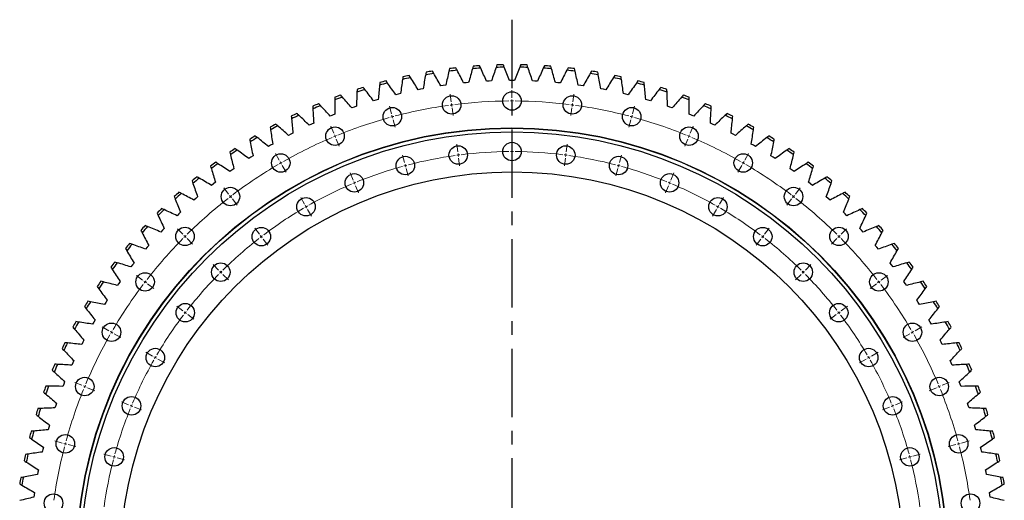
# Model space of a CAD drawing. Header units: millimetres. Extents: x 427 to 9394, y 22732 to 29464.
# Tile 2 of 16: x 2057 to 3654, y 24382 to 25161. Entities that reach past the tile are written whole.
import ezdxf

# ---------------------------------------------------------------- set-up
doc = ezdxf.new("R2010")
doc.units = ezdxf.units.MM
doc.header["$LTSCALE"] = 50
doc.linetypes.add('CENTER', pattern=[10.16, 6.35, -1.27, 1.27, -1.27])

msp = doc.modelspace()

# ---------------------------------------------------------------- linework, layer by layer
at = {"linetype": 'CENTER', "ltscale": 0.35}
msp.add_line((2855.9, 25160.8), (2855.9, 23397.3), dxfattribs=at)
at = {"color": 7, "linetype": 'Continuous', "lineweight": 25}
for p, q in [((2781.5, 25058.6), (2777.5, 25058.2)), ((2785.5, 25058.9), (2781.5, 25058.6)), ((2818.7, 25061.3), (2814.6, 25061)), ((2822.7, 25061.4), (2818.7, 25061.3)), ((2855.9, 25062.1), (2851.9, 25062.1)), ((2859.9, 25062.1), (2855.9, 25062.1)), ((2893.2, 25061.3), (2889.2, 25061.4)), ((2897.2, 25061), (2893.2, 25061.3)), ((2930.4, 25058.6), (2926.4, 25058.9)), ((2934.3, 25058.2), (2930.4, 25058.6)), ((2671.3, 25040.1), (2667.4, 25039.1)), ((2675.2, 25041), (2671.3, 25040.1)), ((2707.7, 25048), (2703.8, 25047.2)), ((2711.7, 25048.7), (2707.7, 25048)), ((2744.5, 25054.2), (2740.5, 25053.6)), ((2748.4, 25054.7), (2744.5, 25054.2)), ((2967.4, 25054.2), (2963.4, 25054.7)), ((2971.3, 25053.6), (2967.4, 25054.2)), ((3004.1, 25048), (3000.2, 25048.7)), ((3008, 25047.2), (3004.1, 25048)), ((3040.5, 25040.1), (3036.6, 25041)), ((3044.4, 25039.1), (3040.5, 25040.1)), ((2635.3, 25030.4), (2631.4, 25029.3)), ((2639.1, 25031.5), (2635.3, 25030.4)), ((3076.5, 25030.4), (3072.7, 25031.5)), ((3080.4, 25029.3), (3076.5, 25030.4)), ((2568.6, 25007.5), (2564.9, 25006)), ((2599.8, 25019.1), (2596, 25017.7)), ((2603.6, 25020.4), (2599.8, 25019.1)), ((3112, 25019.1), (3108.2, 25020.4)), ((3115.8, 25017.7), (3112, 25019.1)), ((3147, 25006), (3143.2, 25007.5)), ((2530.6, 24991.4), (2527, 24989.7)), ((2534.3, 24993), (2530.6, 24991.4)), ((2564.9, 25006), (2561.1, 25004.5)), ((3150.7, 25004.5), (3147, 25006)), ((3181.2, 24991.4), (3177.6, 24993)), ((3184.9, 24989.7), (3181.2, 24991.4)), ((2500.7, 24976.9), (2497.1, 24975.1)), ((3214.8, 24975.1), (3211.2, 24976.9)), ((2497.1, 24975.1), (2493.5, 24973.2)), ((3218.3, 24973.2), (3214.8, 24975.1)), ((2464.4, 24957.2), (2460.9, 24955.2)), ((2467.8, 24959.2), (2464.4, 24957.2)), ((3247.5, 24957.2), (3244, 24959.2)), ((3250.9, 24955.2), (3247.5, 24957.2)), ((2432.5, 24937.8), (2429.2, 24935.6)), ((2435.9, 24940), (2432.5, 24937.8)), ((3279.3, 24937.8), (3275.9, 24940)), ((3282.7, 24935.6), (3279.3, 24937.8)), ((2401.7, 24916.9), (2398.4, 24914.6)), ((2404.9, 24919.2), (2401.7, 24916.9)), ((3310.2, 24916.9), (3306.9, 24919.2)), ((3313.4, 24914.6), (3310.2, 24916.9)), ((2375, 24897.1), (2371.8, 24894.6)), ((3340, 24894.6), (3336.8, 24897.1)), ((2371.8, 24894.6), (2368.7, 24892.1)), ((3343.1, 24892.1), (3340, 24894.6)), ((2343.1, 24870.9), (2340.1, 24868.2)), ((2346.1, 24873.5), (2343.1, 24870.9)), ((3368.7, 24870.9), (3365.7, 24873.5)), ((3371.8, 24868.2), (3368.7, 24870.9)), ((2318.4, 24848.5), (2315.5, 24845.8)), ((3396.3, 24845.8), (3393.4, 24848.5)), ((2315.5, 24845.8), (2312.6, 24843)), ((3399.2, 24843), (3396.3, 24845.8)), ((2289.1, 24819.4), (2286.4, 24816.5)), ((2291.9, 24822.3), (2289.1, 24819.4)), ((3422.7, 24819.4), (3419.9, 24822.3)), ((3425.4, 24816.5), (3422.7, 24819.4)), ((2264.1, 24791.9), (2261.5, 24788.8)), ((2266.7, 24794.9), (2264.1, 24791.9)), ((3447.7, 24791.9), (3445.1, 24794.9)), ((3450.4, 24788.8), (3447.7, 24791.9)), ((2240.3, 24763.1), (2237.9, 24759.9)), ((2242.9, 24766.2), (2240.3, 24763.1)), ((3471.5, 24763.1), (3469, 24766.2)), ((3473.9, 24759.9), (3471.5, 24763.1)), ((2220.4, 24736.5), (2218, 24733.3)), ((3493.8, 24733.3), (3491.5, 24736.5)), ((2218, 24733.3), (2215.7, 24730)), ((3496.1, 24730), (3493.8, 24733.3)), ((2199.3, 24705.8), (2197.1, 24702.4)), ((3514.7, 24702.4), (3512.5, 24705.8)), ((2197.1, 24702.4), (2195, 24699)), ((3516.8, 24699), (3514.7, 24702.4)), ((2179.8, 24674), (2177.7, 24670.6)), ((3534.1, 24670.6), (3532.1, 24674)), ((2177.7, 24670.6), (2175.7, 24667.1)), ((3536.1, 24667.1), (3534.1, 24670.6)), ((2161.7, 24641.4), (2159.9, 24637.9)), ((3552, 24637.9), (3550.1, 24641.4)), ((2159.9, 24637.9), (2158, 24634.3)), ((3553.8, 24634.3), (3552, 24637.9)), ((2143.6, 24604.3), (2141.9, 24600.7)), ((2145.3, 24608), (2143.6, 24604.3)), ((3568.3, 24604.3), (3566.6, 24608)), ((3569.9, 24600.7), (3568.3, 24604.3)), ((2128.9, 24570.1), (2127.4, 24566.3)), ((2130.4, 24573.8), (2128.9, 24570.1)), ((3582.9, 24570.1), (3581.4, 24573.8)), ((3584.4, 24566.3), (3582.9, 24570.1)), ((2115.9, 24535.2), (2114.6, 24531.4)), ((2117.2, 24538.9), (2115.9, 24535.2)), ((3596, 24535.2), (3594.6, 24538.9)), ((3597.2, 24531.4), (3596, 24535.2)), ((2104.5, 24499.7), (2103.4, 24495.8)), ((2105.7, 24503.5), (2104.5, 24499.7)), ((3607.3, 24499.7), (3606.1, 24503.5)), ((3608.4, 24495.8), (3607.3, 24499.7)), ((2095.9, 24467.5), (2094.9, 24463.7)), ((3616.9, 24463.7), (3616, 24467.5)), ((2094.9, 24463.7), (2094, 24459.7)), ((3617.9, 24459.7), (3616.9, 24463.7)), ((2087, 24427.2), (2086.2, 24423.3)), ((2087.7, 24431.2), (2087, 24427.2)), ((3624.9, 24427.2), (3624.1, 24431.2)), ((3625.6, 24423.3), (3624.9, 24427.2)), ((2080.8, 24390.5), (2080.2, 24386.5)), ((2081.4, 24394.4), (2080.8, 24390.5)), ((3631.1, 24390.5), (3630.4, 24394.4)), ((3631.6, 24386.5), (3631.1, 24390.5))]:
    msp.add_line(p, q, dxfattribs=at)
at = {"color": 0, "linetype": 'Continuous', "lineweight": 18}
for p, q in [((2757.4, 25027.6), (2755.7, 25040)), ((2855.9, 25034), (2855.9, 25046.5)), ((2954.5, 25027.6), (2956.1, 25040)), ((2758, 25022.6), (2757.7, 25025.1)), ((2855.9, 25029), (2855.9, 25031.5)), ((2855.9, 25029), (2855.9, 25026.5)), ((2855.9, 25024), (2855.9, 25011.5)), ((2953.8, 25022.6), (2954.1, 25025.1)), ((2660.5, 25008.3), (2657.3, 25020.4)), ((2758, 25022.6), (2758.3, 25020.1)), ((2758.7, 25017.7), (2760.3, 25005.3)), ((2953.2, 25017.7), (2951.5, 25005.3)), ((2953.8, 25022.6), (2953.5, 25020.1)), ((3051.3, 25008.3), (3054.6, 25020.4)), ((2661.8, 25003.5), (2661.2, 25005.9)), ((2661.8, 25003.5), (2662.4, 25001.1)), ((2663.1, 24998.6), (2666.3, 24986.6)), ((3048.7, 24998.6), (3045.5, 24986.6)), ((3050, 25003.5), (3049.4, 25001.1)), ((3050, 25003.5), (3050.7, 25005.9)), ((2567, 24976.6), (2562.2, 24988.1)), ((3144.8, 24976.6), (3149.6, 24988.1)), ((2568.9, 24971.9), (2567.9, 24974.2)), ((2568.9, 24971.9), (2569.9, 24969.6)), ((2570.8, 24967.3), (2575.6, 24955.8)), ((2855.9, 24952), (2855.9, 24964.5)), ((3141, 24967.3), (3136.2, 24955.8)), ((3142.9, 24971.9), (3142, 24969.6)), ((3142.9, 24971.9), (3143.9, 24974.2)), ((2478.4, 24932.9), (2472.2, 24943.7)), ((2768.1, 24946.3), (2766.4, 24958.7)), ((2768.7, 24941.3), (2768.4, 24943.8)), ((2855.9, 24947), (2855.9, 24949.5)), ((2855.9, 24947), (2855.9, 24944.5)), ((2943.1, 24941.3), (2943.4, 24943.8)), ((2943.8, 24946.3), (2945.4, 24958.7)), ((3233.4, 24932.9), (3239.7, 24943.7)), ((2480.9, 24928.5), (2479.7, 24930.7)), ((2480.9, 24928.5), (2482.2, 24926.4)), ((2681.7, 24929.1), (2678.5, 24941.2)), ((2768.7, 24941.3), (2769, 24938.8)), ((2769.4, 24936.4), (2771, 24924)), ((2855.9, 24942), (2855.9, 24929.5)), ((2942.5, 24936.4), (2940.8, 24924)), ((2943.1, 24941.3), (2942.8, 24938.8)), ((3030.1, 24929.1), (3033.3, 24941.2)), ((3230.9, 24928.5), (3229.7, 24926.4)), ((3230.9, 24928.5), (3232.2, 24930.7)), ((2483.4, 24924.2), (2489.7, 24913.4)), ((2598.4, 24900.8), (2593.6, 24912.3)), ((2683, 24924.3), (2682.4, 24926.7)), ((2683, 24924.3), (2683.7, 24921.9)), ((2684.3, 24919.4), (2687.6, 24907.4)), ((3027.5, 24919.4), (3024.3, 24907.4)), ((3028.8, 24924.3), (3028.2, 24921.9)), ((3028.8, 24924.3), (3029.5, 24926.7)), ((3113.5, 24900.8), (3118.2, 24912.3)), ((3228.4, 24924.2), (3222.2, 24913.4)), ((2600.3, 24896.2), (2599.3, 24898.5)), ((2600.3, 24896.2), (2601.2, 24893.9)), ((3111.5, 24896.2), (3110.6, 24893.9)), ((3111.5, 24896.2), (3112.5, 24898.5)), ((2396.3, 24878), (2388.7, 24887.9)), ((2602.2, 24891.6), (2607, 24880)), ((3109.6, 24891.6), (3104.8, 24880)), ((3315.5, 24878), (3323.1, 24887.9)), ((2399.3, 24874), (2397.8, 24876)), ((2399.3, 24874), (2400.9, 24872.1)), ((2402.4, 24870.1), (2410, 24860.2)), ((2519.4, 24861.9), (2513.2, 24872.7)), ((3192.4, 24861.9), (3198.7, 24872.7)), ((3309.4, 24870.1), (3301.8, 24860.2)), ((3312.5, 24874), (3311, 24872.1)), ((3312.5, 24874), (3314, 24876)), ((2521.9, 24857.5), (2520.7, 24859.7)), ((2521.9, 24857.5), (2523.2, 24855.4)), ((2524.4, 24853.2), (2530.7, 24842.4)), ((3187.4, 24853.2), (3181.2, 24842.4)), ((3189.9, 24857.5), (3188.7, 24855.4)), ((3189.9, 24857.5), (3191.2, 24859.7)), ((2322, 24812.9), (2313.2, 24821.7)), ((2446.2, 24813), (2438.6, 24822.9)), ((3265.6, 24813), (3273.2, 24822.9)), ((3389.8, 24812.9), (3398.6, 24821.7)), ((2325.6, 24809.4), (2323.8, 24811.1)), ((2325.6, 24809.4), (2327.4, 24807.6)), ((2329.1, 24805.8), (2338, 24797)), ((2449.3, 24809), (2447.7, 24811)), ((2449.3, 24809), (2450.8, 24807)), ((2452.3, 24805), (2459.9, 24795.1)), ((3259.5, 24805), (3251.9, 24795.1)), ((3262.6, 24809), (3261, 24807)), ((3262.6, 24809), (3264.1, 24811)), ((3382.7, 24805.8), (3373.9, 24797)), ((3386.2, 24809.4), (3384.5, 24807.6)), ((3386.2, 24809.4), (3388, 24811.1)), ((2380, 24754.9), (2371.2, 24763.8)), ((2383.6, 24751.4), (2381.8, 24753.1)), ((3328.3, 24751.4), (3330, 24753.1)), ((3331.8, 24754.9), (3340.6, 24763.8)), ((2256.9, 24738.6), (2247, 24746.3)), ((2260.9, 24735.6), (2258.9, 24737.1)), ((2383.6, 24751.4), (2385.3, 24749.6)), ((2387.1, 24747.8), (2395.9, 24739)), ((3324.7, 24747.8), (3315.9, 24739)), ((3328.3, 24751.4), (3326.5, 24749.6)), ((3450.9, 24735.6), (3452.9, 24737.1)), ((3454.9, 24738.6), (3464.8, 24746.3)), ((2260.9, 24735.6), (2262.9, 24734.1)), ((2264.9, 24732.6), (2274.8, 24724.9)), ((3447, 24732.6), (3437, 24724.9)), ((3450.9, 24735.6), (3448.9, 24734.1)), ((2322, 24688.7), (2312.1, 24696.3)), ((3389.8, 24688.7), (3399.8, 24696.3)), ((2326, 24685.7), (2324, 24687.2)), ((2326, 24685.7), (2327.9, 24684.2)), ((2329.9, 24682.6), (2339.8, 24675)), ((3381.9, 24682.6), (3372, 24675)), ((3385.9, 24685.7), (3383.9, 24684.2)), ((3385.9, 24685.7), (3387.9, 24687.2)), ((2202.1, 24656.5), (2191.2, 24662.8)), ((3509.8, 24656.5), (3520.6, 24662.8)), ((2206.4, 24654), (2204.2, 24655.3)), ((2206.4, 24654), (2208.6, 24652.8)), ((2210.7, 24651.5), (2221.5, 24645.3)), ((3501.1, 24651.5), (3490.3, 24645.3)), ((3505.4, 24654), (3503.3, 24652.8)), ((3505.4, 24654), (3507.6, 24655.3)), ((2273.1, 24615.5), (2262.3, 24621.8)), ((2277.4, 24613), (2275.2, 24614.3)), ((2277.4, 24613), (2279.6, 24611.8)), ((2281.7, 24610.5), (2292.6, 24604.3)), ((3430.1, 24610.5), (3419.3, 24604.3)), ((3434.4, 24613), (3432.3, 24611.8)), ((3434.4, 24613), (3436.6, 24614.3)), ((3438.7, 24615.5), (3449.6, 24621.8)), ((2158.4, 24568), (2146.8, 24572.7)), ((2163, 24566), (2160.7, 24567)), ((2163, 24566), (2165.3, 24565.1)), ((2167.6, 24564.1), (2179.2, 24559.3)), ((3544.2, 24564.1), (3532.7, 24559.3)), ((3548.8, 24566), (3546.5, 24565.1)), ((3548.8, 24566), (3551.1, 24567)), ((3553.4, 24568), (3565, 24572.7)), ((2234.1, 24536.6), (2222.6, 24541.4)), ((2238.8, 24534.7), (2236.5, 24535.6)), ((2238.8, 24534.7), (2241.1, 24533.7)), ((2243.4, 24532.7), (2254.9, 24528)), ((3468.4, 24532.7), (3456.9, 24528)), ((3473.1, 24534.7), (3470.8, 24533.7)), ((3473.1, 24534.7), (3475.4, 24535.6)), ((3477.7, 24536.6), (3489.2, 24541.4)), ((2126.6, 24474.4), (2114.6, 24477.7)), ((2131.5, 24473.1), (2129.1, 24473.8)), ((2131.5, 24473.1), (2133.9, 24472.5)), ((2136.3, 24471.9), (2148.4, 24468.6)), ((3575.5, 24471.9), (3563.5, 24468.6)), ((3580.4, 24473.1), (3577.9, 24472.5)), ((3580.4, 24473.1), (3582.8, 24473.8)), ((3585.2, 24474.4), (3597.3, 24477.7)), ((2205.8, 24453.2), (2193.8, 24456.5)), ((2210.7, 24451.9), (2208.3, 24452.6)), ((2210.7, 24451.9), (2213.1, 24451.3)), ((2215.5, 24450.6), (2227.6, 24447.4)), ((3496.3, 24450.6), (3484.2, 24447.4)), ((3501.2, 24451.9), (3498.7, 24451.3)), ((3501.2, 24451.9), (3503.6, 24452.6)), ((3506, 24453.2), (3518.1, 24456.5))]:
    msp.add_line(p, q, dxfattribs=at)
at = {"color": 7, "linetype": 'Continuous', "lineweight": 25}
for centre, radius in [((2855.9, 25029), 15), ((2758, 25022.6), 15), ((2953.8, 25022.6), 15), ((2661.8, 25003.5), 15), ((3050, 25003.5), 15), ((2855.9, 24279), 706.5), ((2855.9, 24279), 706), ((2855.9, 24279), 700), ((2568.9, 24971.9), 15), ((3142.9, 24971.9), 15), ((2855.9, 24947), 15), ((2480.9, 24928.5), 15), ((2768.7, 24941.3), 15), ((2943.1, 24941.3), 15), ((3230.9, 24928.5), 15), ((2683, 24924.3), 15), ((3028.8, 24924.3), 15), ((2855.9, 24279), 635), ((2600.3, 24896.2), 15), ((3111.5, 24896.2), 15), ((2399.3, 24874), 15), ((3312.5, 24874), 15), ((2521.9, 24857.5), 15), ((3189.9, 24857.5), 15), ((2325.6, 24809.4), 15), ((2449.3, 24809), 15), ((3262.6, 24809), 15), ((3386.2, 24809.4), 15), ((2383.6, 24751.4), 15), ((3328.3, 24751.4), 15), ((2260.9, 24735.6), 15), ((3450.9, 24735.6), 15), ((2326, 24685.7), 15), ((3385.9, 24685.7), 15), ((2206.4, 24654), 15), ((3505.4, 24654), 15), ((2277.4, 24613), 15), ((3434.4, 24613), 15), ((2163, 24566), 15), ((3548.8, 24566), 15), ((2238.8, 24534.7), 15), ((3473.1, 24534.7), 15), ((2131.5, 24473.1), 15), ((3580.4, 24473.1), 15), ((2210.7, 24451.9), 15), ((3501.2, 24451.9), 15), ((2112.3, 24376.9), 15), ((3599.5, 24376.9), 15)]:
    msp.add_circle(centre, radius, dxfattribs=at)
for radius, start, end in [(808.8, 90.9962, 91.7311), (808.8, 88.2689, 89.0038), (804.8, 99.0705, 100.0204), (808.8, 99.178, 99.9129), (804.8, 96.3432, 97.2931), (808.8, 96.4507, 97.1856), (804.8, 93.616, 94.5659), (808.8, 93.7235, 94.4583), (804.8, 90.8887, 91.8386), (804.8, 88.1614, 89.1113), (804.8, 85.4341, 86.384), (808.8, 85.5417, 86.2765), (804.8, 82.7069, 83.6568), (808.8, 82.8144, 83.5493), (804.8, 79.9796, 80.9295), (808.8, 80.0871, 80.822), (804.8, 104.525, 105.475), (808.8, 104.6326, 105.3674), (804.8, 101.7978, 102.7477), (808.8, 101.9053, 102.6402), (804.8, 77.2523, 78.2022), (808.8, 77.3598, 78.0947), (804.8, 74.525, 75.475), (808.8, 74.6326, 75.3674), (804.8, 107.2523, 108.2022), (808.8, 107.3598, 108.0947), (804.8, 71.7978, 72.7477), (808.8, 71.9053, 72.6402), (808.8, 112.8144, 113.5493), (808.8, 110.0871, 110.822), (804.8, 109.9796, 110.9295), (804.8, 69.0705, 70.0204), (808.8, 69.178, 69.9129), (808.8, 66.4507, 67.1856), (808.8, 115.5417, 116.2765), (804.8, 112.7069, 113.6568), (804.8, 66.3432, 67.2931), (808.8, 63.7235, 64.4583), (808.8, 118.2689, 119.0038), (804.8, 115.4341, 116.384), (804.8, 63.616, 64.5659), (808.8, 60.9962, 61.7311), (804.8, 118.1614, 119.1113), (804.8, 60.8887, 61.8386), (808.8, 120.9962, 121.7311), (804.8, 120.8887, 121.8386), (804.8, 58.1614, 59.1113), (808.8, 58.2689, 59.0038), (808.8, 123.7235, 124.4583), (804.8, 123.616, 124.5659), (804.8, 55.4341, 56.384), (808.8, 55.5417, 56.2765), (808.8, 126.4507, 127.1856), (808.8, 52.8144, 53.5493), (804.8, 126.3432, 127.2931), (804.8, 52.7069, 53.6568), (808.8, 129.178, 129.9129), (804.8, 129.0705, 130.0204), (804.8, 49.9796, 50.9295), (808.8, 50.0871, 50.822), (808.8, 131.9053, 132.6402), (808.8, 47.3598, 48.0947), (804.8, 131.7978, 132.7477), (804.8, 47.2523, 48.2022), (808.8, 134.6326, 135.3674), (804.8, 134.525, 135.475), (804.8, 44.525, 45.475), (808.8, 44.6326, 45.3674), (808.8, 137.3598, 138.0947), (804.8, 137.2523, 138.2022), (804.8, 41.7978, 42.7477), (808.8, 41.9053, 42.6402), (808.8, 140.0871, 140.822), (804.8, 139.9796, 140.9295), (804.8, 39.0705, 40.0204), (808.8, 39.178, 39.9129), (808.8, 142.8144, 143.5493), (808.8, 36.4507, 37.1856), (804.8, 142.7069, 143.6568), (804.8, 36.3432, 37.2931), (808.8, 145.5417, 146.2765), (808.8, 33.7235, 34.4583), (804.8, 145.4341, 146.384), (804.8, 33.616, 34.5659), (808.8, 148.2689, 149.0038), (808.8, 30.9962, 31.7311), (804.8, 148.1614, 149.1113), (804.8, 30.8887, 31.8386), (808.8, 150.9962, 151.7311), (804.8, 150.8887, 151.8386), (804.8, 28.1614, 29.1113), (808.8, 28.2689, 29.0038), (808.8, 153.7235, 154.4583), (804.8, 153.616, 154.5659), (804.8, 25.4341, 26.384), (808.8, 25.5417, 26.2765), (808.8, 156.4507, 157.1856), (804.8, 156.3432, 157.2931), (804.8, 22.7069, 23.6568), (808.8, 22.8144, 23.5493), (808.8, 159.178, 159.9129), (804.8, 159.0705, 160.0204), (804.8, 19.9796, 20.9295), (808.8, 20.0871, 20.822), (808.8, 161.9053, 162.6402), (804.8, 161.7978, 162.7477), (804.8, 17.2523, 18.2022), (808.8, 17.3598, 18.0947), (808.8, 164.6326, 165.3674), (804.8, 164.525, 165.475), (804.8, 14.525, 15.475), (808.8, 14.6326, 15.3674), (808.8, 167.3598, 168.0947), (804.8, 167.2523, 168.2022), (804.8, 11.7978, 12.7477), (808.8, 11.9053, 12.6402), (808.8, 170.0871, 170.822), (804.8, 169.9796, 170.9295), (804.8, 9.0705, 10.0204), (808.8, 9.178, 9.9129)]:
    msp.add_arc((2855.9, 24279), radius, start, end, dxfattribs=at)
at = {"color": 0, "linetype": 'Continuous', "lineweight": 18}
for radius, start, end in [(750, 90.382, 97.118), (750, 90, 90.191), (750, 89.809, 90), (750, 82.882, 89.618), (750, 97.882, 104.618), (750, 97.5, 97.691), (750, 97.309, 97.5), (750, 82.5, 82.691), (750, 82.309, 82.5), (750, 75.382, 82.118), (750, 105.382, 112.118), (750, 105, 105.191), (750, 104.809, 105), (750, 75, 75.191), (750, 74.809, 75), (750, 67.882, 74.618), (750, 112.882, 119.618), (750, 112.5, 112.691), (750, 112.309, 112.5), (750, 67.5, 67.691), (750, 67.309, 67.5), (750, 60.382, 67.118), (668, 90.4289, 97.0711), (668, 90, 90.2144), (668, 89.7856, 90), (668, 82.9289, 89.5711), (750, 120, 120.191), (750, 119.809, 120), (668, 97.9289, 104.5711), (668, 97.5, 97.7144), (668, 97.2856, 97.5), (668, 82.5, 82.7144), (668, 82.2856, 82.5), (668, 75.4289, 82.0711), (750, 60, 60.191), (750, 59.809, 60), (750, 120.382, 127.118), (668, 105.4289, 112.0711), (668, 105, 105.2144), (668, 104.7856, 105), (668, 75, 75.2144), (668, 74.7856, 75), (668, 67.9289, 74.5711), (750, 52.882, 59.618), (668, 112.5, 112.7144), (668, 112.2856, 112.5), (668, 67.5, 67.7144), (668, 67.2856, 67.5), (668, 112.9289, 119.5711), (668, 60.4289, 67.0711), (750, 127.882, 134.618), (750, 127.5, 127.691), (750, 127.309, 127.5), (750, 52.5, 52.691), (750, 52.309, 52.5), (750, 45.382, 52.118), (668, 120.4289, 127.0711), (668, 120, 120.2144), (668, 119.7856, 120), (668, 60, 60.2144), (668, 59.7856, 60), (668, 52.9289, 59.5711), (750, 135.382, 142.118), (750, 135, 135.191), (750, 134.809, 135), (668, 127.9289, 134.5711), (668, 127.5, 127.7144), (668, 127.2856, 127.5), (668, 52.5, 52.7144), (668, 52.2856, 52.5), (668, 45.4289, 52.0711), (750, 45, 45.191), (750, 44.809, 45), (750, 37.882, 44.618), (668, 134.7856, 135), (668, 45, 45.2144), (750, 142.309, 142.5), (668, 135.4289, 142.0711), (668, 135, 135.2144), (668, 44.7856, 45), (668, 37.9289, 44.5711), (750, 37.5, 37.691), (750, 142.882, 149.618), (750, 142.5, 142.691), (750, 37.309, 37.5), (750, 30.382, 37.118), (668, 142.9289, 149.5711), (668, 142.5, 142.7144), (668, 142.2856, 142.5), (668, 37.5, 37.7144), (668, 37.2856, 37.5), (668, 30.4289, 37.0711), (750, 149.809, 150), (750, 30, 30.191), (750, 150.382, 157.118), (750, 150, 150.191), (750, 29.809, 30), (750, 22.882, 29.618), (668, 150.4289, 157.0711), (668, 150, 150.2144), (668, 149.7856, 150), (668, 30, 30.2144), (668, 29.7856, 30), (668, 22.9289, 29.5711), (750, 157.882, 164.618), (750, 157.5, 157.691), (750, 157.309, 157.5), (750, 22.5, 22.691), (750, 22.309, 22.5), (750, 15.382, 22.118), (668, 157.9289, 164.5711), (668, 157.5, 157.7144), (668, 157.2856, 157.5), (668, 22.5, 22.7144), (668, 22.2856, 22.5), (668, 15.4289, 22.0711), (750, 165.382, 172.118), (750, 165, 165.191), (750, 164.809, 165), (750, 15, 15.191), (750, 14.809, 15), (750, 7.882, 14.618), (668, 165, 165.2144), (668, 164.7856, 165), (668, 15, 15.2144), (668, 14.7856, 15), (668, 165.4289, 172.0711), (668, 7.9289, 14.5711)]:
    msp.add_arc((2855.9, 24279), radius, start, end, dxfattribs=at)
at = {"color": 7, "linetype": 'Continuous', "lineweight": 25}
for points in [[(2831.5, 25087.5), (2831, 25086.1), (2830.6, 25084.8), (2830.1, 25083.4)], [(2843.4, 25083.7), (2842.9, 25085.1), (2842.4, 25086.4), (2841.9, 25087.7)], [(2870, 25087.7), (2869.4, 25086.4), (2868.9, 25085.1), (2868.4, 25083.7)], [(2881.7, 25083.4), (2881.3, 25084.8), (2880.8, 25086.1), (2880.3, 25087.5)], [(2715.9, 25071.6), (2714.4, 25063.9), (2713, 25056.3), (2711.7, 25048.7)], [(2716.7, 25075.8), (2716.4, 25074.4), (2716.1, 25073), (2715.9, 25071.6)], [(2729, 25073.8), (2728.3, 25075), (2727.6, 25076.2), (2726.9, 25077.5)], [(2740.5, 25053.6), (2736.7, 25060.3), (2732.9, 25067), (2729, 25073.8)], [(2753.7, 25077.3), (2751.9, 25069.8), (2750.2, 25062.3), (2748.4, 25054.7)], [(2754.7, 25081.5), (2754.4, 25080.1), (2754.1, 25078.7), (2753.7, 25077.3)], [(2767, 25078.9), (2766.3, 25080.2), (2765.7, 25081.4), (2765, 25082.7)], [(2777.5, 25058.2), (2774, 25065.1), (2770.5, 25072), (2767, 25078.9)], [(2791.8, 25081.3), (2789.7, 25073.8), (2787.6, 25066.4), (2785.5, 25058.9)], [(2793, 25085.4), (2792.6, 25084), (2792.2, 25082.6), (2791.8, 25081.3)], [(2805.2, 25082.2), (2804.6, 25083.5), (2804, 25084.8), (2803.4, 25086.1)], [(2814.6, 25061), (2811.5, 25068.1), (2808.3, 25075.2), (2805.2, 25082.2)], [(2830.1, 25083.4), (2827.6, 25076.1), (2825.1, 25068.8), (2822.7, 25061.4)], [(2851.9, 25062.1), (2849.1, 25069.3), (2846.3, 25076.5), (2843.4, 25083.7)], [(2868.4, 25083.7), (2865.5, 25076.5), (2862.7, 25069.3), (2859.9, 25062.1)], [(2889.2, 25061.4), (2886.7, 25068.8), (2884.2, 25076.1), (2881.7, 25083.4)], [(2906.7, 25082.2), (2903.5, 25075.2), (2900.3, 25068.1), (2897.2, 25061)], [(2908.4, 25086.1), (2907.8, 25084.8), (2907.3, 25083.5), (2906.7, 25082.2)], [(2920, 25081.3), (2919.6, 25082.6), (2919.2, 25084), (2918.8, 25085.4)], [(2926.4, 25058.9), (2924.3, 25066.4), (2922.1, 25073.8), (2920, 25081.3)], [(2944.8, 25078.9), (2941.3, 25072), (2937.8, 25065.1), (2934.3, 25058.2)], [(2946.8, 25082.7), (2946.1, 25081.4), (2945.5, 25080.2), (2944.8, 25078.9)], [(2958.1, 25077.3), (2957.7, 25078.7), (2957.4, 25080.1), (2957.1, 25081.5)], [(2963.4, 25054.7), (2961.6, 25062.3), (2959.9, 25069.8), (2958.1, 25077.3)], [(2982.8, 25073.8), (2978.9, 25067), (2975.1, 25060.3), (2971.3, 25053.6)], [(2984.9, 25077.5), (2984.2, 25076.2), (2983.5, 25075), (2982.8, 25073.8)], [(2995.9, 25071.6), (2995.7, 25073), (2995.4, 25074.4), (2995.1, 25075.8)], [(3000.2, 25048.7), (2998.8, 25056.3), (2997.4, 25063.9), (2995.9, 25071.6)], [(2641.6, 25058.9), (2641.4, 25057.5), (2641.3, 25056.1), (2641.2, 25054.7)], [(2654.1, 25058.1), (2653.2, 25059.3), (2652.4, 25060.4), (2651.6, 25061.6)], [(2667.4, 25039.1), (2663, 25045.4), (2658.5, 25051.8), (2654.1, 25058.1)], [(2678.3, 25064), (2677.3, 25056.3), (2676.2, 25048.7), (2675.2, 25041)], [(2678.9, 25068.2), (2678.7, 25066.8), (2678.5, 25065.4), (2678.3, 25064)], [(2691.4, 25066.8), (2690.6, 25068), (2689.8, 25069.2), (2689.1, 25070.4)], [(2703.8, 25047.2), (2699.7, 25053.8), (2695.5, 25060.3), (2691.4, 25066.8)], [(3020.5, 25066.8), (3016.3, 25060.3), (3012.2, 25053.8), (3008, 25047.2)], [(3022.8, 25070.4), (3022, 25069.2), (3021.2, 25068), (3020.5, 25066.8)], [(3033.5, 25064), (3033.3, 25065.4), (3033.1, 25066.8), (3032.9, 25068.2)], [(3036.6, 25041), (3035.6, 25048.7), (3034.6, 25056.3), (3033.5, 25064)], [(3057.8, 25058.1), (3053.3, 25051.8), (3048.8, 25045.4), (3044.4, 25039.1)], [(3060.2, 25061.6), (3059.4, 25060.4), (3058.6, 25059.3), (3057.8, 25058.1)], [(3070.6, 25054.7), (3070.5, 25056.1), (3070.4, 25057.5), (3070.3, 25058.9)], [(2604.5, 25043.6), (2604.2, 25035.8), (2603.9, 25028.1), (2603.6, 25020.4)], [(2604.7, 25047.8), (2604.6, 25046.4), (2604.6, 25045), (2604.5, 25043.6)], [(2617.2, 25047.6), (2616.3, 25048.7), (2615.5, 25049.9), (2614.6, 25051)], [(2631.4, 25029.3), (2626.7, 25035.4), (2622, 25041.5), (2617.2, 25047.6)], [(2641.2, 25054.7), (2640.5, 25046.9), (2639.8, 25039.2), (2639.1, 25031.5)], [(3072.7, 25031.5), (3072, 25039.2), (3071.4, 25046.9), (3070.6, 25054.7)], [(3094.6, 25047.6), (3089.8, 25041.5), (3085.1, 25035.4), (3080.4, 25029.3)], [(3097.2, 25051), (3096.4, 25049.9), (3095.5, 25048.7), (3094.6, 25047.6)], [(3107.3, 25043.6), (3107.2, 25045), (3107.2, 25046.4), (3107.1, 25047.8)], [(3108.2, 25020.4), (3108, 25028.1), (3107.7, 25035.8), (3107.3, 25043.6)], [(2545.2, 25021.5), (2544.3, 25022.5), (2543.3, 25023.5), (2542.3, 25024.6)], [(2568.4, 25035), (2568.4, 25033.6), (2568.4, 25032.2), (2568.4, 25030.7)], [(2568.4, 25030.7), (2568.4, 25023), (2568.5, 25015.2), (2568.6, 25007.5)], [(2580.9, 25035.4), (2580, 25036.5), (2579.1, 25037.6), (2578.1, 25038.6)], [(2596, 25017.7), (2591, 25023.6), (2586, 25029.5), (2580.9, 25035.4)], [(3130.9, 25035.4), (3125.9, 25029.5), (3120.8, 25023.6), (3115.8, 25017.7)], [(3133.7, 25038.6), (3132.8, 25037.6), (3131.8, 25036.5), (3130.9, 25035.4)], [(3143.2, 25007.5), (3143.3, 25015.2), (3143.4, 25023), (3143.4, 25030.7)], [(3143.4, 25030.7), (3143.4, 25032.2), (3143.4, 25033.6), (3143.4, 25035)], [(3169.5, 25024.6), (3168.5, 25023.5), (3167.6, 25022.5), (3166.6, 25021.5)], [(2510.3, 25005.8), (2509.2, 25006.8), (2508.2, 25007.8), (2507.2, 25008.8)], [(2532.8, 25020.5), (2532.8, 25019), (2532.9, 25017.6), (2533, 25016.2)], [(2533, 25016.2), (2533.4, 25008.5), (2533.8, 25000.7), (2534.3, 24993)], [(2561.1, 25004.5), (2555.9, 25010.2), (2550.6, 25015.8), (2545.2, 25021.5)], [(3166.6, 25021.5), (3161.3, 25015.8), (3156, 25010.2), (3150.7, 25004.5)], [(3177.6, 24993), (3178, 25000.7), (3178.5, 25008.5), (3178.8, 25016.2)], [(3178.8, 25016.2), (3178.9, 25017.6), (3179, 25019), (3179.1, 25020.5)], [(3204.6, 25008.8), (3203.6, 25007.8), (3202.6, 25006.8), (3201.6, 25005.8)], [(2476.1, 24988.6), (2475, 24989.5), (2473.9, 24990.4), (2472.9, 24991.4)], [(2497.9, 25004.3), (2498, 25002.8), (2498.1, 25001.4), (2498.3, 25000)], [(2498.3, 25000), (2499, 24992.3), (2499.8, 24984.6), (2500.7, 24976.9)], [(2527, 24989.7), (2521.4, 24995.1), (2515.9, 25000.5), (2510.3, 25005.8)], [(3201.6, 25005.8), (3196, 25000.5), (3190.4, 24995.1), (3184.9, 24989.7)], [(3211.2, 24976.9), (3212, 24984.6), (3212.8, 24992.3), (3213.6, 25000)], [(3213.6, 25000), (3213.7, 25001.4), (3213.8, 25002.8), (3214, 25004.3)], [(3239, 24991.4), (3237.9, 24990.4), (3236.8, 24989.5), (3235.7, 24988.6)], [(2463.8, 24986.4), (2464, 24985), (2464.2, 24983.6), (2464.4, 24982.2)], [(2464.4, 24982.2), (2465.5, 24974.5), (2466.7, 24966.9), (2467.8, 24959.2)], [(2493.5, 24973.2), (2487.7, 24978.4), (2481.9, 24983.5), (2476.1, 24988.6)], [(3235.7, 24988.6), (3229.9, 24983.5), (3224.1, 24978.4), (3218.3, 24973.2)], [(3244, 24959.2), (3245.2, 24966.9), (3246.3, 24974.5), (3247.5, 24982.2)], [(3247.5, 24982.2), (3247.7, 24983.6), (3247.9, 24985), (3248.1, 24986.4)], [(2430.5, 24966.9), (2430.8, 24965.5), (2431.1, 24964.1), (2431.4, 24962.7)], [(2431.4, 24962.7), (2432.8, 24955.1), (2434.4, 24947.6), (2435.9, 24940)], [(2442.8, 24969.7), (2441.6, 24970.6), (2440.5, 24971.5), (2439.4, 24972.3)], [(2460.9, 24955.2), (2454.9, 24960), (2448.8, 24964.9), (2442.8, 24969.7)], [(3269.1, 24969.7), (3263, 24964.9), (3257, 24960), (3250.9, 24955.2)], [(3272.4, 24972.3), (3271.3, 24971.5), (3270.2, 24970.6), (3269.1, 24969.7)], [(3275.9, 24940), (3277.5, 24947.6), (3279, 24955.1), (3280.5, 24962.7)], [(3280.5, 24962.7), (3280.7, 24964.1), (3281, 24965.5), (3281.3, 24966.9)], [(2398.3, 24945.9), (2398.6, 24944.5), (2399, 24943.1), (2399.3, 24941.8)], [(2410.4, 24949.2), (2409.2, 24950.1), (2408, 24950.9), (2406.9, 24951.7)], [(2429.2, 24935.6), (2422.9, 24940.2), (2416.6, 24944.7), (2410.4, 24949.2)], [(3301.5, 24949.2), (3295.2, 24944.7), (3288.9, 24940.2), (3282.7, 24935.6)], [(3304.9, 24951.7), (3303.8, 24950.9), (3302.6, 24950.1), (3301.5, 24949.2)], [(3312.5, 24941.8), (3312.9, 24943.1), (3313.2, 24944.5), (3313.5, 24945.9)], [(2379, 24927.3), (2377.8, 24928.1), (2376.6, 24928.8), (2375.4, 24929.6)], [(2399.3, 24941.8), (2401.2, 24934.2), (2403, 24926.7), (2404.9, 24919.2)], [(3306.9, 24919.2), (3308.8, 24926.7), (3310.7, 24934.2), (3312.5, 24941.8)], [(3336.4, 24929.6), (3335.2, 24928.8), (3334.1, 24928.1), (3332.9, 24927.3)], [(2367.1, 24923.4), (2367.5, 24922), (2367.9, 24920.7), (2368.3, 24919.3)], [(2368.3, 24919.3), (2370.5, 24911.9), (2372.7, 24904.5), (2375, 24897.1)], [(2398.4, 24914.6), (2392, 24918.8), (2385.5, 24923.1), (2379, 24927.3)], [(3332.9, 24927.3), (3326.4, 24923.1), (3319.9, 24918.8), (3313.4, 24914.6)], [(3336.8, 24897.1), (3339.1, 24904.5), (3341.3, 24911.9), (3343.5, 24919.3)], [(3343.5, 24919.3), (3343.9, 24920.7), (3344.3, 24922), (3344.8, 24923.4)], [(2337, 24899.4), (2337.4, 24898.1), (2337.9, 24896.7), (2338.4, 24895.4)], [(2348.7, 24903.9), (2347.4, 24904.6), (2346.2, 24905.3), (2345, 24906)], [(2368.7, 24892.1), (2362, 24896), (2355.4, 24900), (2348.7, 24903.9)], [(3363.2, 24903.9), (3356.5, 24900), (3349.8, 24896), (3343.1, 24892.1)], [(3366.9, 24906), (3365.6, 24905.3), (3364.4, 24904.6), (3363.2, 24903.9)], [(3373.4, 24895.4), (3373.9, 24896.7), (3374.4, 24898.1), (3374.9, 24899.4)], [(2319.5, 24879), (2318.2, 24879.7), (2317, 24880.3), (2315.7, 24881)], [(2338.4, 24895.4), (2340.9, 24888.1), (2343.5, 24880.8), (2346.1, 24873.5)], [(3365.7, 24873.5), (3368.3, 24880.8), (3370.9, 24888.1), (3373.4, 24895.4)], [(3396.1, 24881), (3394.8, 24880.3), (3393.6, 24879.7), (3392.3, 24879)], [(2308, 24874), (2308.6, 24872.7), (2309.1, 24871.4), (2309.6, 24870)], [(2309.6, 24870), (2312.5, 24862.9), (2315.5, 24855.7), (2318.4, 24848.5)], [(2340.1, 24868.2), (2333.2, 24871.8), (2326.4, 24875.4), (2319.5, 24879)], [(3392.3, 24879), (3385.4, 24875.4), (3378.6, 24871.8), (3371.8, 24868.2)], [(3393.4, 24848.5), (3396.4, 24855.7), (3399.3, 24862.9), (3402.2, 24870)], [(3402.2, 24870), (3402.7, 24871.4), (3403.3, 24872.7), (3403.8, 24874)], [(2291.6, 24852.8), (2290.3, 24853.4), (2289, 24854), (2287.7, 24854.6)], [(2312.6, 24843), (2305.6, 24846.3), (2298.6, 24849.6), (2291.6, 24852.8)], [(3420.3, 24852.8), (3413.2, 24849.6), (3406.2, 24846.3), (3399.2, 24843)], [(3424.1, 24854.6), (3422.8, 24854), (3421.6, 24853.4), (3420.3, 24852.8)], [(2280.3, 24847.3), (2280.9, 24846), (2281.5, 24844.7), (2282.1, 24843.4)], [(2282.1, 24843.4), (2285.4, 24836.3), (2288.6, 24829.3), (2291.9, 24822.3)], [(3419.9, 24822.3), (3423.2, 24829.3), (3426.5, 24836.3), (3429.7, 24843.4)], [(3429.7, 24843.4), (3430.3, 24844.7), (3430.9, 24846), (3431.5, 24847.3)], [(2254, 24819.2), (2254.6, 24818), (2255.3, 24816.7), (2255.9, 24815.4)], [(2264.9, 24825.3), (2263.6, 24825.8), (2262.3, 24826.4), (2260.9, 24826.9)], [(2286.4, 24816.5), (2279.3, 24819.5), (2272.1, 24822.4), (2264.9, 24825.3)], [(3446.9, 24825.3), (3439.7, 24822.4), (3432.6, 24819.5), (3425.4, 24816.5)], [(3450.9, 24826.9), (3449.6, 24826.4), (3448.2, 24825.8), (3446.9, 24825.3)], [(3455.9, 24815.4), (3456.5, 24816.7), (3457.2, 24818), (3457.9, 24819.2)], [(2255.9, 24815.4), (2259.5, 24808.6), (2263.1, 24801.7), (2266.7, 24794.9)], [(3445.1, 24794.9), (3448.7, 24801.7), (3452.3, 24808.6), (3455.9, 24815.4)], [(2228.9, 24790), (2229.7, 24788.7), (2230.4, 24787.5), (2231.1, 24786.3)], [(2231.1, 24786.3), (2235, 24779.6), (2238.9, 24772.9), (2242.9, 24766.2)], [(2239.6, 24796.6), (2238.2, 24797), (2236.9, 24797.5), (2235.5, 24798)], [(2261.5, 24788.8), (2254.2, 24791.4), (2246.9, 24794), (2239.6, 24796.6)], [(3472.2, 24796.6), (3464.9, 24794), (3457.6, 24791.4), (3450.4, 24788.8)], [(3469, 24766.2), (3472.9, 24772.9), (3476.8, 24779.6), (3480.7, 24786.3)], [(3476.3, 24798), (3474.9, 24797.5), (3473.6, 24797), (3472.2, 24796.6)], [(3480.7, 24786.3), (3481.5, 24787.5), (3482.2, 24788.7), (3482.9, 24790)], [(2215.7, 24766.7), (2214.3, 24767.1), (2212.9, 24767.5), (2211.6, 24767.9)], [(3500.3, 24767.9), (3498.9, 24767.5), (3497.5, 24767.1), (3496.2, 24766.7)], [(2205.3, 24759.6), (2206.1, 24758.4), (2206.9, 24757.2), (2207.7, 24756)], [(2207.7, 24756), (2211.9, 24749.5), (2216.1, 24743), (2220.4, 24736.5)], [(2237.9, 24759.9), (2230.5, 24762.2), (2223.1, 24764.4), (2215.7, 24766.7)], [(3496.2, 24766.7), (3488.7, 24764.4), (3481.3, 24762.2), (3473.9, 24759.9)], [(3491.5, 24736.5), (3495.7, 24743), (3500, 24749.5), (3504.2, 24756)], [(3504.2, 24756), (3504.9, 24757.2), (3505.7, 24758.4), (3506.5, 24759.6)], [(2193.2, 24735.6), (2191.8, 24736), (2190.4, 24736.3), (2189, 24736.7)], [(3522.8, 24736.7), (3521.4, 24736.3), (3520, 24736), (3518.6, 24735.6)], [(2183.2, 24728.1), (2184, 24726.9), (2184.9, 24725.7), (2185.7, 24724.6)], [(2185.7, 24724.6), (2190.2, 24718.3), (2194.8, 24712), (2199.3, 24705.8)], [(2215.7, 24730), (2208.2, 24731.9), (2200.7, 24733.8), (2193.2, 24735.6)], [(3518.6, 24735.6), (3511.1, 24733.8), (3503.6, 24731.9), (3496.1, 24730)], [(3512.5, 24705.8), (3517.1, 24712), (3521.6, 24718.3), (3526.1, 24724.6)], [(3526.1, 24724.6), (3527, 24725.7), (3527.8, 24726.9), (3528.6, 24728.1)], [(2172.2, 24703.6), (2170.8, 24703.9), (2169.4, 24704.1), (2168, 24704.4)], [(3543.8, 24704.4), (3542.4, 24704.1), (3541, 24703.9), (3539.6, 24703.6)], [(2162.6, 24695.5), (2163.5, 24694.4), (2164.4, 24693.3), (2165.3, 24692.2)], [(2165.3, 24692.2), (2170.1, 24686.1), (2174.9, 24680.1), (2179.8, 24674)], [(2195, 24699), (2187.4, 24700.6), (2179.8, 24702.1), (2172.2, 24703.6)], [(3539.6, 24703.6), (3532, 24702.1), (3524.4, 24700.6), (3516.8, 24699)], [(3532.1, 24674), (3536.9, 24680.1), (3541.8, 24686.1), (3546.6, 24692.2)], [(3546.6, 24692.2), (3547.4, 24693.3), (3548.3, 24694.4), (3549.2, 24695.5)], [(2143.6, 24662.1), (2144.5, 24661), (2145.4, 24659.9), (2146.4, 24658.9)], [(2146.4, 24658.9), (2151.5, 24653), (2156.6, 24647.2), (2161.7, 24641.4)], [(2152.8, 24670.6), (2151.4, 24670.8), (2150, 24671), (2148.5, 24671.2)], [(2175.7, 24667.1), (2168.1, 24668.3), (2160.4, 24669.4), (2152.8, 24670.6)], [(3559, 24670.6), (3551.4, 24669.4), (3543.7, 24668.3), (3536.1, 24667.1)], [(3550.1, 24641.4), (3555.2, 24647.2), (3560.4, 24653), (3565.4, 24658.9)], [(3563.3, 24671.2), (3561.9, 24671), (3560.5, 24670.8), (3559, 24670.6)], [(3565.4, 24658.9), (3566.4, 24659.9), (3567.3, 24661), (3568.3, 24662.1)], [(2126.2, 24627.8), (2127.1, 24626.7), (2128.1, 24625.7), (2129.1, 24624.7)], [(2129.1, 24624.7), (2134.5, 24619.1), (2139.9, 24613.5), (2145.3, 24608)], [(2134.9, 24636.7), (2133.5, 24636.8), (2132.1, 24637), (2130.7, 24637.1)], [(2158, 24634.3), (2150.3, 24635.1), (2142.6, 24635.9), (2134.9, 24636.7)], [(3576.9, 24636.7), (3569.2, 24635.9), (3561.5, 24635.1), (3553.8, 24634.3)], [(3566.6, 24608), (3572, 24613.5), (3577.4, 24619.1), (3582.7, 24624.7)], [(3581.1, 24637.1), (3579.7, 24637), (3578.3, 24636.8), (3576.9, 24636.7)], [(3582.7, 24624.7), (3583.7, 24625.7), (3584.7, 24626.7), (3585.7, 24627.8)], [(2110.4, 24592.6), (2111.4, 24591.7), (2112.5, 24590.7), (2113.5, 24589.7)], [(2118.7, 24602), (2117.3, 24602), (2115.9, 24602.1), (2114.5, 24602.2)], [(2141.9, 24600.7), (2134.2, 24601.1), (2126.5, 24601.6), (2118.7, 24602)], [(3593.1, 24602), (3585.3, 24601.6), (3577.6, 24601.1), (3569.9, 24600.7)], [(3597.4, 24602.2), (3595.9, 24602.1), (3594.5, 24602), (3593.1, 24602)], [(3598.3, 24589.7), (3599.4, 24590.7), (3600.4, 24591.7), (3601.4, 24592.6)], [(2113.5, 24589.7), (2119.1, 24584.4), (2124.8, 24579.1), (2130.4, 24573.8)], [(3581.4, 24573.8), (3587.1, 24579.1), (3592.7, 24584.4), (3598.3, 24589.7)], [(2104.2, 24566.5), (2102.8, 24566.5), (2101.4, 24566.5), (2099.9, 24566.5)], [(2127.4, 24566.3), (2119.7, 24566.4), (2112, 24566.5), (2104.2, 24566.5)], [(3607.6, 24566.5), (3599.9, 24566.5), (3592.1, 24566.4), (3584.4, 24566.3)], [(3611.9, 24566.5), (3610.5, 24566.5), (3609, 24566.5), (3607.6, 24566.5)], [(2096.3, 24556.8), (2097.4, 24555.9), (2098.5, 24554.9), (2099.5, 24554)], [(2099.5, 24554), (2105.4, 24549), (2111.3, 24543.9), (2117.2, 24538.9)], [(3594.6, 24538.9), (3600.5, 24543.9), (3606.4, 24549), (3612.3, 24554)], [(3612.3, 24554), (3613.4, 24554.9), (3614.4, 24555.9), (3615.5, 24556.8)], [(2091.4, 24530.4), (2090, 24530.4), (2088.5, 24530.3), (2087.1, 24530.2)], [(2114.6, 24531.4), (2106.9, 24531.1), (2099.1, 24530.8), (2091.4, 24530.4)], [(3620.4, 24530.4), (3612.7, 24530.8), (3605, 24531.1), (3597.2, 24531.4)], [(3624.7, 24530.2), (3623.3, 24530.3), (3621.9, 24530.4), (3620.4, 24530.4)], [(2084, 24520.4), (2085.1, 24519.5), (2086.2, 24518.6), (2087.3, 24517.7)], [(2087.3, 24517.7), (2093.4, 24513), (2099.5, 24508.2), (2105.7, 24503.5)], [(3606.1, 24503.5), (3612.3, 24508.2), (3618.4, 24513), (3624.5, 24517.7)], [(3624.5, 24517.7), (3625.6, 24518.6), (3626.7, 24519.5), (3627.9, 24520.4)], [(2073.3, 24483.3), (2074.5, 24482.5), (2075.7, 24481.7), (2076.8, 24480.9)], [(2080.3, 24493.8), (2078.9, 24493.6), (2077.4, 24493.5), (2076, 24493.4)], [(2076.8, 24480.9), (2083.2, 24476.4), (2089.5, 24472), (2095.9, 24467.5)], [(2103.4, 24495.8), (2095.7, 24495.2), (2088, 24494.5), (2080.3, 24493.8)], [(3631.5, 24493.8), (3623.8, 24494.5), (3616.1, 24495.2), (3608.4, 24495.8)], [(3616, 24467.5), (3622.3, 24472), (3628.7, 24476.4), (3635, 24480.9)], [(3635.8, 24493.4), (3634.4, 24493.5), (3633, 24493.6), (3631.5, 24493.8)], [(3635, 24480.9), (3636.2, 24481.7), (3637.3, 24482.5), (3638.5, 24483.3)], [(2070.9, 24456.6), (2069.5, 24456.4), (2068.1, 24456.2), (2066.7, 24456)], [(2094, 24459.7), (2086.3, 24458.7), (2078.6, 24457.7), (2070.9, 24456.6)], [(3640.9, 24456.6), (3633.2, 24457.7), (3625.5, 24458.7), (3617.9, 24459.7)], [(3645.1, 24456), (3643.7, 24456.2), (3642.3, 24456.4), (3640.9, 24456.6)], [(2064.5, 24445.9), (2065.7, 24445.1), (2066.9, 24444.3), (2068.1, 24443.6)], [(2068.1, 24443.6), (2074.6, 24439.4), (2081.2, 24435.3), (2087.7, 24431.2)], [(3624.1, 24431.2), (3630.6, 24435.3), (3637.2, 24439.4), (3643.7, 24443.6)], [(3643.7, 24443.6), (3644.9, 24444.3), (3646.1, 24445.1), (3647.3, 24445.9)], [(2063.4, 24419.1), (2062, 24418.8), (2060.6, 24418.5), (2059.2, 24418.3)], [(2086.2, 24423.3), (2078.6, 24421.9), (2071, 24420.5), (2063.4, 24419.1)], [(3648.4, 24419.1), (3640.8, 24420.5), (3633.2, 24421.9), (3625.6, 24423.3)], [(3652.6, 24418.3), (3651.2, 24418.5), (3649.8, 24418.8), (3648.4, 24419.1)], [(2057.5, 24408), (2058.7, 24407.3), (2059.9, 24406.6), (2061.2, 24405.9)], [(2061.2, 24405.9), (2067.9, 24402.1), (2074.6, 24398.2), (2081.4, 24394.4)], [(3630.4, 24394.4), (3637.2, 24398.2), (3643.9, 24402.1), (3650.6, 24405.9)], [(3650.6, 24405.9), (3651.9, 24406.6), (3653.1, 24407.3), (3654.4, 24408)], [(2080.2, 24386.5), (2072.7, 24384.8), (2065.2, 24383), (2057.6, 24381.2)], [(3654.2, 24381.2), (3646.7, 24383), (3639.1, 24384.8), (3631.6, 24386.5)]]:
    msp.add_open_spline(points, degree=3, dxfattribs=at)

doc.saveas('drawing.dxf')
